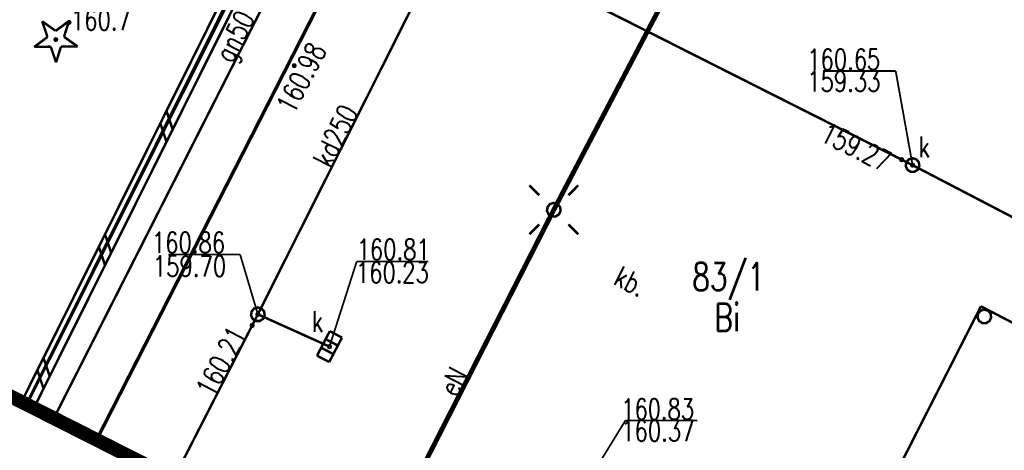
# Model space of a CAD drawing. Extents: x 0 to 7432618, y -40 to 5712028.
# Tile 38 of 165: x 7430610 to 7430646, y 5711538 to 5711554. Entities that reach past the tile are written whole.
import ezdxf
from ezdxf.enums import TextEntityAlignment as Align

# ---------------------------------------------------------------- set-up
doc = ezdxf.new("R2010")
doc.units = 0
doc.header["$MEASUREMENT"] = 0
doc.linetypes.add('0', pattern=[1.5, 1, -0.5])
doc.linetypes.add('2218', pattern=[1, 0.5, -0.5])
for name, color, linetype in [('Dzialki', 7, 'Continuous'), ('EGBE_T_0', 7, 'Continuous'), ('Numery_dzialek', 7, 'Continuous'), ('OTD_L_12', 7, 'Continuous'), ('OTK_E_T_3', 7, 'Continuous'), ('OTK_L_1', 7, 'Continuous'), ('OTK_L_4', 7, 'Continuous'), ('OTR_T_0', 7, 'Continuous'), ('OTR_T_1', 7, 'Continuous'), ('OTZ_T_1', 7, 'Continuous'), ('SUE_T_3', 7, 'Continuous'), ('SUEP_E_T_0', 7, 'Continuous'), ('SUEP_L_0', 7, 'Continuous'), ('SUGP_E_T_0', 7, 'Continuous'), ('SUGP_L_0', 7, 'Continuous'), ('SUK_E_T_4', 7, 'Continuous'), ('SUK_T_1', 7, 'Continuous'), ('SUK_T_3', 7, 'Continuous'), ('SUKP_E_T_0', 7, 'Continuous'), ('SUKP_L_0', 7, 'Continuous'), ('SUKR_T_0', 7, 'Continuous'), ('SUL_L_1', 7, 'Continuous'), ('Uzytki', 7, 'Continuous'), ('zakres', 7, 'Continuous')]:
    doc.layers.add(name, color=color, linetype=linetype)
doc.styles.add('STYL_ARIAL', font='simplex', dxfattribs={"width": 0.75, "oblique": 0.1})

msp = doc.modelspace()

# ---------------------------------------------------------------- linework, layer by layer
at = {"layer": 'Dzialki', "color": 18, "true_color": 0x000000, "const_width": 0.09}
msp.add_lwpolyline([(7430610.078, 5711539.719), (7430617.71, 5711554.95)], dxfattribs=at)
at = {"layer": 'EGBE_T_0', "color": 18, "true_color": 0x000000, "const_width": 0.09}
msp.add_lwpolyline([(7430644.825, 5711543.163), (7430644.96, 5711543.123), (7430645.052, 5711543.017), (7430645.072, 5711542.877), (7430645.014, 5711542.749), (7430644.895, 5711542.673), (7430644.754, 5711542.673), (7430644.636, 5711542.749), (7430644.577, 5711542.877), (7430644.597, 5711543.017), (7430644.69, 5711543.123), (7430644.825, 5711543.163)], dxfattribs=at)
at = {"layer": 'OTD_L_12', "color": 18, "true_color": 0x000000, "const_width": 0.09}
for points in [[(7430617.486, 5711555.062), (7430609.884, 5711539.815)], [(7430617.934, 5711554.838), (7430610.331, 5711539.592)], [(7430615.368, 5711549.693), (7430615.144, 5711550.363)], [(7430615.145, 5711549.245), (7430614.92, 5711549.916)], [(7430613.137, 5711545.218), (7430612.912, 5711545.889)], [(7430612.913, 5711544.771), (7430612.689, 5711545.441)], [(7430610.906, 5711540.743), (7430610.681, 5711541.414)], [(7430610.682, 5711540.296), (7430610.458, 5711540.967)]]:
    msp.add_lwpolyline(points, dxfattribs=at)
at = {"layer": 'OTK_L_1', "color": 18, "true_color": 0x000000, "const_width": 0.125}
msp.add_lwpolyline([(7430626.35, 5711565.34), (7430612.608, 5711538.44)], dxfattribs=at)
at = {"layer": 'OTK_L_4', "color": 18, "linetype": '0', "true_color": 0x000000, "const_width": 0.09}
for points in [[(7430626.35, 5711565.34), (7430619.58, 5711552.08)], [(7430619.58, 5711552.08), (7430612.61, 5711538.439)], [(7430638.53, 5711531.16), (7430644.7, 5711543.28)], [(7430644.7, 5711543.28), (7430648.203, 5711541.471)]]:
    msp.add_lwpolyline(points, dxfattribs=at)
at = {"layer": 'OTR_T_0', "color": 18, "true_color": 0x000000, "const_width": 0.09}
msp.add_lwpolyline([(7430619.781, 5711552.051), (7430619.812, 5711552.038), (7430619.826, 5711552.006), (7430619.812, 5711551.974), (7430619.781, 5711551.961), (7430619.749, 5711551.974), (7430619.736, 5711552.006), (7430619.749, 5711552.038), (7430619.781, 5711552.051)], dxfattribs=at)
at = {"layer": 'OTR_T_1', "color": 18, "true_color": 0x000000, "const_width": 0.09}
msp.add_lwpolyline([(7430611.609, 5711553.621), (7430611.641, 5711553.607), (7430611.654, 5711553.576), (7430611.641, 5711553.544), (7430611.609, 5711553.531), (7430611.577, 5711553.544), (7430611.564, 5711553.576), (7430611.577, 5711553.607), (7430611.609, 5711553.621)], dxfattribs=at)
at = {"layer": 'OTZ_T_1', "color": 96, "true_color": 0x008000, "const_width": 0.09}
for points in [[(7430610.633, 5711553.613), (7430611.122, 5711553.267)], [(7430610.825, 5711553.045), (7430610.633, 5711553.613)], [(7430611.122, 5711553.267), (7430611.604, 5711553.625)], [(7430611.604, 5711553.625), (7430611.425, 5711553.052)], [(7430610.344, 5711552.686), (7430610.825, 5711553.045)], [(7430611.126, 5711552.996), (7430611.158, 5711552.983), (7430611.171, 5711552.951), (7430611.158, 5711552.919), (7430611.126, 5711552.906), (7430611.095, 5711552.919), (7430611.081, 5711552.951), (7430611.095, 5711552.983), (7430611.126, 5711552.996)], [(7430611.425, 5711553.052), (7430611.915, 5711552.706)], [(7430610.944, 5711552.694), (7430610.344, 5711552.686)], [(7430611.137, 5711552.125), (7430610.944, 5711552.694)], [(7430611.315, 5711552.698), (7430611.137, 5711552.125)], [(7430611.915, 5711552.706), (7430611.315, 5711552.698)]]:
    msp.add_lwpolyline(points, dxfattribs=at)
at = {"layer": 'SUE_T_3', "color": 18, "true_color": 0x000000, "const_width": 0.09}
for points in [[(7430628.67, 5711547.31), (7430628.316, 5711547.664)], [(7430629.73, 5711547.31), (7430630.084, 5711547.664)], [(7430629.2, 5711547.03), (7430629.335, 5711546.99), (7430629.427, 5711546.884), (7430629.447, 5711546.744), (7430629.389, 5711546.616), (7430629.27, 5711546.54), (7430629.13, 5711546.54), (7430629.011, 5711546.616), (7430628.952, 5711546.744), (7430628.973, 5711546.884), (7430629.065, 5711546.99), (7430629.2, 5711547.03)], [(7430629.2, 5711546.805), (7430629.218, 5711546.798), (7430629.225, 5711546.78), (7430629.218, 5711546.762), (7430629.2, 5711546.755), (7430629.182, 5711546.762), (7430629.175, 5711546.78), (7430629.182, 5711546.798), (7430629.2, 5711546.805)], [(7430628.67, 5711546.25), (7430628.316, 5711545.896)], [(7430629.73, 5711546.25), (7430630.084, 5711545.896)]]:
    msp.add_lwpolyline(points, dxfattribs=at)
at = {"layer": 'SUEP_L_0', "color": 1, "true_color": 0xff0000, "const_width": 0.09}
for points in [[(7430629.2, 5711546.78), (7430636.2, 5711560.11)], [(7430622.418, 5711533.482), (7430629.2, 5711546.78)]]:
    msp.add_lwpolyline(points, dxfattribs=at)
at = {"layer": 'SUGP_L_0', "color": 56, "true_color": 0x808000, "const_width": 0.09}
msp.add_lwpolyline([(7430623.15, 5711563.04), (7430611.057, 5711539.224)], dxfattribs=at)
at = {"layer": 'SUK_T_1', "color": 36, "true_color": 0x803300, "const_width": 0.09}
for points in [[(7430620.607, 5711541.492), (7430621.07, 5711542.379)], [(7430621.07, 5711542.379), (7430621.513, 5711542.147)], [(7430621.363, 5711541.859), (7430620.919, 5711542.091)], [(7430621.513, 5711542.147), (7430621.05, 5711541.261)], [(7430621.05, 5711541.261), (7430620.607, 5711541.492)], [(7430621.201, 5711541.549), (7430620.757, 5711541.781)]]:
    msp.add_lwpolyline(points, dxfattribs=at)
at = {"layer": 'SUK_T_3', "color": 36, "true_color": 0x803300, "const_width": 0.09}
for points in [[(7430642.22, 5711548.65), (7430642.355, 5711548.61), (7430642.447, 5711548.504), (7430642.468, 5711548.364), (7430642.409, 5711548.236), (7430642.29, 5711548.16), (7430642.15, 5711548.16), (7430642.031, 5711548.236), (7430641.973, 5711548.364), (7430641.993, 5711548.504), (7430642.085, 5711548.61), (7430642.22, 5711548.65)], [(7430618.46, 5711543.24), (7430618.595, 5711543.2), (7430618.687, 5711543.094), (7430618.707, 5711542.954), (7430618.649, 5711542.826), (7430618.53, 5711542.75), (7430618.39, 5711542.75), (7430618.271, 5711542.826), (7430618.213, 5711542.954), (7430618.233, 5711543.094), (7430618.325, 5711543.2), (7430618.46, 5711543.24)]]:
    msp.add_lwpolyline(points, dxfattribs=at)
at = {"layer": 'SUKP_L_0', "color": 36, "true_color": 0x803300, "const_width": 0.09}
for points in [[(7430625.43, 5711556.86), (7430618.46, 5711542.99)], [(7430642.22, 5711548.4), (7430625.43, 5711556.86)], [(7430656.72, 5711540.86), (7430642.22, 5711548.4)], [(7430615.403, 5711537.027), (7430618.46, 5711542.99)], [(7430621.06, 5711541.82), (7430618.46, 5711542.99)]]:
    msp.add_lwpolyline(points, dxfattribs=at)
at = {"layer": 'SUKR_T_0', "color": 36, "true_color": 0x803300, "const_width": 0.065}
for points in [[(7430639.002, 5711551.812), (7430641.608, 5711551.812)], [(7430642.22, 5711548.4), (7430641.608, 5711551.812)], [(7430641.827, 5711548.661), (7430641.871, 5711548.642), (7430641.889, 5711548.598), (7430641.871, 5711548.554), (7430641.827, 5711548.536), (7430641.782, 5711548.554), (7430641.764, 5711548.598), (7430641.782, 5711548.642), (7430641.827, 5711548.661)], [(7430642.22, 5711548.463), (7430642.264, 5711548.444), (7430642.282, 5711548.4), (7430642.264, 5711548.356), (7430642.22, 5711548.338), (7430642.176, 5711548.356), (7430642.157, 5711548.4), (7430642.176, 5711548.444), (7430642.22, 5711548.463)], [(7430615.211, 5711545.16), (7430617.816, 5711545.16)], [(7430618.46, 5711542.99), (7430617.816, 5711545.16)], [(7430621.06, 5711541.82), (7430622.047, 5711544.902)], [(7430622.047, 5711544.902), (7430624.652, 5711544.902)], [(7430618.46, 5711543.053), (7430618.504, 5711543.034), (7430618.522, 5711542.99), (7430618.504, 5711542.946), (7430618.46, 5711542.928), (7430618.416, 5711542.946), (7430618.397, 5711542.99), (7430618.416, 5711543.034), (7430618.46, 5711543.053)], [(7430618.253, 5711542.649), (7430618.297, 5711542.63), (7430618.315, 5711542.586), (7430618.297, 5711542.542), (7430618.253, 5711542.524), (7430618.209, 5711542.542), (7430618.19, 5711542.586), (7430618.209, 5711542.63), (7430618.253, 5711542.649)], [(7430621.06, 5711541.883), (7430621.104, 5711541.864), (7430621.122, 5711541.82), (7430621.104, 5711541.776), (7430621.06, 5711541.758), (7430621.016, 5711541.776), (7430620.997, 5711541.82), (7430621.016, 5711541.864), (7430621.06, 5711541.883)], [(7430630.57, 5711537.14), (7430631.799, 5711539.141)], [(7430631.799, 5711539.141), (7430634.405, 5711539.141)]]:
    msp.add_lwpolyline(points, dxfattribs=at)
at = {"layer": 'SUL_L_1', "color": 18, "true_color": 0x000000, "const_width": 0.175}
for points in [[(7430636.2, 5711560.11), (7430629.2, 5711546.78)], [(7430629.2, 5711546.78), (7430622.418, 5711533.482)]]:
    msp.add_lwpolyline(points, dxfattribs=at)
at = {"layer": 'Uzytki', "color": 96, "linetype": '2218', "true_color": 0x008000, "const_width": 0.09}
msp.add_lwpolyline([(7430623.58, 5711566.82), (7430610.058, 5711539.729)], dxfattribs=at)
at = {"layer": 'zakres', "color": 18, "linetype": '0', "true_color": 0x000000, "const_width": 0.5}
msp.add_lwpolyline([(7430373.949, 5711738.752), (7430343.264, 5711674.558), (7430724.141, 5711482.075), (7430757.406, 5711547.147), (7430373.949, 5711738.752)], dxfattribs=at)

# ---------------------------------------------------------------- texts
at = {"layer": 'Numery_dzialek', "color": 18, "true_color": 0x000000, "style": 'STYL_ARIAL', "width": 0.75}
msp.add_text('83/1', height=1, dxfattribs=at).set_placement((7430634.223, 5711544.853), align=Align.TOP_LEFT)
at = {"layer": 'OTK_E_T_3', "color": 18, "true_color": 0x000000, "style": 'STYL_ARIAL', "width": 0.75}
msp.add_text('kb.', height=0.75, rotation=333.2578, dxfattribs=at).set_placement((7430631.981, 5711544.185), align=Align.MIDDLE_CENTER)
at = {"layer": 'OTR_T_0', "color": 18, "true_color": 0x000000, "style": 'STYL_ARIAL', "width": 0.75}
msp.add_text('160.98', height=0.75, rotation=62.9403, dxfattribs=at).set_placement((7430619.966, 5711550.113), align=Align.BOTTOM_LEFT)
at = {"layer": 'OTR_T_1', "color": 18, "true_color": 0x000000, "style": 'STYL_ARIAL', "width": 0.75}
msp.add_text('160.7', height=0.75, dxfattribs=at).set_placement((7430611.674, 5711553.069), align=Align.BOTTOM_LEFT)
at = {"layer": 'SUEP_E_T_0', "color": 1, "true_color": 0xff0000, "style": 'STYL_ARIAL', "width": 0.75}
msp.add_text('eN', height=0.75, rotation=62.9759, dxfattribs=at).set_placement((7430625.563, 5711540.555), align=Align.MIDDLE_CENTER)
at = {"layer": 'SUGP_E_T_0', "color": 56, "true_color": 0x808000, "style": 'STYL_ARIAL', "width": 0.75}
msp.add_text('gn50', height=0.75, rotation=63.0804, dxfattribs=at).set_placement((7430617.616, 5711553.069), align=Align.MIDDLE_CENTER)
at = {"layer": 'SUK_E_T_4', "color": 36, "true_color": 0x803300, "style": 'STYL_ARIAL', "width": 0.75}
for p in [(7430642.441, 5711549.435), (7430620.42, 5711543.11)]:
    msp.add_text('k', height=0.75, dxfattribs=at).set_placement(p, align=Align.TOP_LEFT)
at = {"layer": 'SUKP_E_T_0', "color": 36, "true_color": 0x803300, "style": 'STYL_ARIAL', "width": 0.75}
msp.add_text('kd250', height=0.75, rotation=63.315, dxfattribs=at).set_placement((7430621.275, 5711549.463), align=Align.MIDDLE_CENTER)
at = {"layer": 'SUKR_T_0', "color": 36, "true_color": 0x803300, "style": 'STYL_ARIAL', "width": 0.75}
for s, p in [('160.65', (7430638.397, 5711552.61)), ('159.33', (7430638.4, 5711551.822)), ('160.86', (7430614.616, 5711545.965)), ('160.81', (7430622.047, 5711545.714)), ('159.70', (7430614.654, 5711545.111)), ('160.23', (7430622.016, 5711544.884)), ('160.83', (7430631.643, 5711539.929)), ('160.37', (7430631.65, 5711539.147))]:
    msp.add_text(s, height=0.75, dxfattribs=at).set_placement(p, align=Align.TOP_LEFT)
for s, rotation, p in [('159.27', 333.824, (7430641.359, 5711548.469)), ('160.21', 62.5233, (7430617.741, 5711542.458))]:
    msp.add_text(s, height=0.75, rotation=rotation, dxfattribs=at).set_placement(p, align=Align.MIDDLE_RIGHT)
at = {"layer": 'Uzytki', "color": 96, "true_color": 0x008000, "style": 'STYL_ARIAL', "width": 0.75}
msp.add_text('Bi', height=1, dxfattribs=at).set_placement((7430635.489, 5711542.079), align=Align.BOTTOM_CENTER)

doc.saveas('drawing.dxf')
